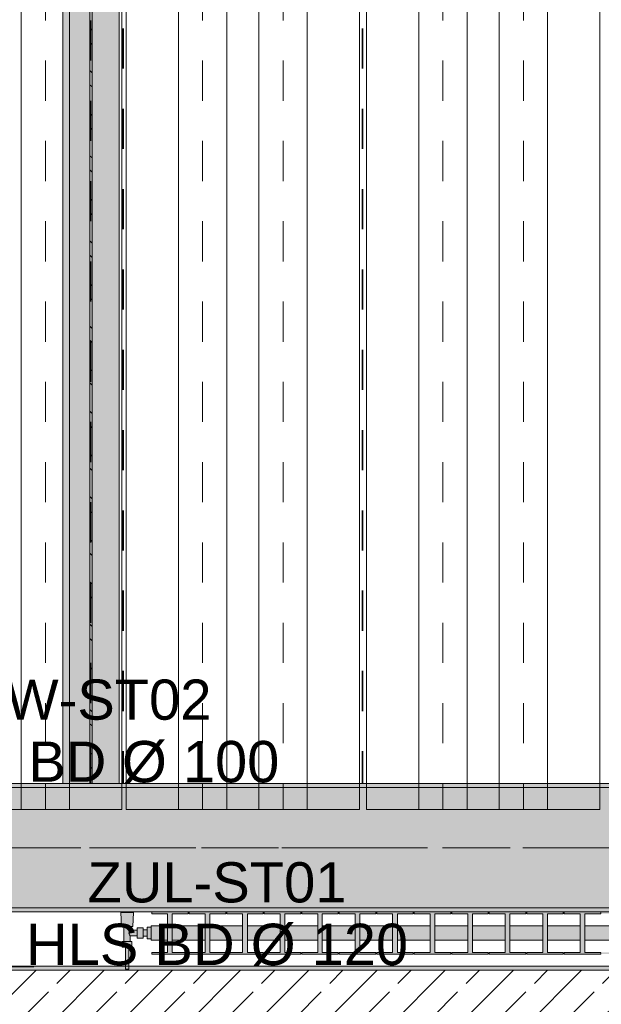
# Model space of a CAD drawing. Header units: metres. Extents: x -3.6 to 84.5, y -11 to 16.8.
# Tile 153 of 225: x 44.3 to 45.8, y 0.2 to 2.6. Entities that reach past the tile are written whole.
import ezdxf

# ---------------------------------------------------------------- set-up
doc = ezdxf.new("R2010")
doc.units = ezdxf.units.M
doc.header["$MEASUREMENT"] = 0
for name, pattern in [('Achse', [0.2, 0.1, -0.05, 0, -0.05]), ('Strichlinie doppelt', [0.546806, 0.264583, -0.105833, 0.070556, -0.105833]), ('STRICHPUNKT', [0.015, 0.0075, -0.00375, 0, -0.00375])]:
    doc.linetypes.add(name, pattern=pattern)
for name, color, linetype in [('155 - Bemaßung_ Beschriftung.Ausbau - Deckenelemente', 7, 'Continuous'), ('305 - Elemente.Linie_ Schraffur - Deckenspiegel', 7, 'Continuous'), ('451 - Universal.Achsen Raster', 7, 'Continuous'), ('605 - Struktur.Wand Innen', 7, 'Continuous'), ('608 - Struktur.Träger', 7, 'Continuous'), ('612 - Struktur.Stahlbau', 7, 'Continuous'), ('Neubau_612 - Struktur.Stahlbau', 7, 'Continuous'), ('Neubau_801 - HKLSE.Heizung_ Klima_ Lüftung', 7, 'Continuous')]:
    doc.layers.add(name, color=color, linetype=linetype)
doc.styles.add('ERSTELLTER_STIL_2', font='txt')
doc.dimstyles.new('ERSTELLTER_STIL__7', dxfattribs={"dimtxt": 0.18, "dimasz": 0.03648, "dimexe": 0.18, "dimexo": 0.0625, "dimgap": 0, "dimtad": 0, "dimtih": 1, "dimtoh": 1, "dimdec": 4, "dimzin": 0, "dimdsep": 46, "dimcen": 0.09, "dimadec": 0, "dimazin": 0, "dimtfac": 1, "dimtdec": 4, "dimtmove": 0, "dimatfit": 3, "dimldrblk": 'ARROWHEAD_11', "dimfxl": 1, "dimtolj": 1, "dimtzin": 0, "dimarcsym": 0})
pattern_1 = [(45, (0, 0), (-0.01767767, 0.01767767), [0, -0.025])]
pattern_2 = [(45, (0, 0), (-0.08485281, 0.08485281), []), (45, (-0.04243, 0.04243), (-0.08485281, 0.08485281), [0.09, -0.03])]

# ---------------------------------------------------------------- blocks, each defined once
blk = doc.blocks.new('ARROWHEAD_11')
at = {"color": 0, "linetype": 'Continuous', "lineweight": 0}
blk.add_line((0, 0), (-1, 0), dxfattribs=at)
at = {"color": 0, "linetype": 'Continuous', "lineweight": 0, "const_width": 0.25, "flags": 128}
blk.add_lwpolyline([(-0.125, 0, 1), (0.125, 0, 1)], format="xyb", close=True, dxfattribs=at)

msp = doc.modelspace()

# ---------------------------------------------------------------- hatches: boundary and pattern name
at = {"layer": '605 - Struktur.Wand Innen', "linetype": 'Continuous', "lineweight": 0, "true_color": 0x000000}
h = msp.add_hatch(dxfattribs=at)
h.set_pattern_fill('Gips_0001', color=18, style=0, pattern_type=2)
h.set_pattern_definition(pattern_1)
h.paths.add_polyline_path([(44.14, 0.245), (47.17, 0.245), (47.17, 0.255), (44.14, 0.255)])
h = msp.add_hatch(dxfattribs=at)
h.set_pattern_fill('Beton__Stahlbeton_0001', color=18, style=0, pattern_type=2)
h.set_pattern_definition(pattern_2)
h.paths.add_polyline_path([(44.14, 0.005), (52.295, 0.005), (52.295, 0.245), (44.14, 0.245)])
at = {"layer": '608 - Struktur.Träger', "linetype": 'Continuous', "lineweight": 0, "true_color": 0x000000}
h = msp.add_hatch(dxfattribs=at)
h.set_pattern_fill('Beton__Stahlbeton_0001', color=18, style=0, pattern_type=2)
h.set_pattern_definition(pattern_2)
h.paths.add_polyline_path([(0.69, 0.7), (0.38, 0.7), (0.38, 0.4), (0.69, 0.4), (3.97, 0.4), (4.29, 0.4), (7.57, 0.4), (7.89, 0.4), (11.17, 0.4), (11.49, 0.4), (14.77, 0.4), (15.09, 0.4), (18.37, 0.4), (18.69, 0.4), (21.97, 0.4), (22.29, 0.4), (25.57, 0.4), (25.89, 0.4), (29.17, 0.4), (29.49, 0.4), (32.77, 0.4), (33.09, 0.4), (36.37, 0.4), (36.69, 0.4), (39.97, 0.4), (40.29, 0.4), (43.57, 0.4), (43.89, 0.4), (47.17, 0.4), (47.49, 0.4), (50.77, 0.4), (51.09, 0.4), (51.8, 0.4), (51.97, 0.4), (54.37, 0.4), (54.69, 0.4), (57.97, 0.4), (58.29, 0.4), (61.57, 0.4), (61.88, 0.4), (61.88, 0.7), (61.57, 0.7), (58.29, 0.7), (57.97, 0.7), (54.69, 0.7), (54.37, 0.7), (51.97, 0.7), (51.8, 0.7), (51.09, 0.7), (50.77, 0.7), (47.49, 0.7), (47.16, 0.7), (43.89, 0.7), (43.57, 0.7), (40.29, 0.7), (39.935, 0.7), (36.69, 0.7), (36.37, 0.7), (33.09, 0.7), (32.77, 0.7), (29.49, 0.7), (29.17, 0.7), (25.89, 0.7), (25.57, 0.7), (22.29, 0.7), (21.97, 0.7), (18.69, 0.7), (18.37, 0.7), (15.09, 0.7), (14.77, 0.7), (11.49, 0.7), (11.17, 0.7), (7.89, 0.7), (7.57, 0.7), (4.29, 0.7), (3.97, 0.7)])
h = msp.add_hatch(dxfattribs=at)
h.set_pattern_fill('Gips_0001', color=18, style=0, pattern_type=2)
h.set_pattern_definition(pattern_1)
h.paths.add_polyline_path([(43.89, 0.7), (47.16, 0.7), (47.16, 0.71), (43.89, 0.71)])
h = msp.add_hatch(dxfattribs=at)
h.set_pattern_fill('Gips_0001', color=18, style=0, pattern_type=2)
h.set_pattern_definition(pattern_1)
h.paths.add_polyline_path([(43.89, 0.4), (43.89, 0.39), (47.17, 0.39), (47.17, 0.4)])
at = {"layer": '612 - Struktur.Stahlbau', "linetype": 'Continuous', "lineweight": 0, "true_color": 0x30307f}
msp.add_hatch(color=177, dxfattribs=at).paths.add_polyline_path([(44.435, 5.19), (44.575, 5.19), (44.575, 0.71), (44.435, 0.71)])
at = {"layer": 'Neubau_612 - Struktur.Stahlbau', "linetype": 'Continuous', "lineweight": 0, "true_color": 0x000000}
h = msp.add_hatch(dxfattribs=at)
h.set_pattern_fill('Metall__Stahl_0001', color=18, style=0, pattern_type=2)
h.set_pattern_definition([(135, (0, 0), (0.05303301, 0.05303301), []), (135, (-0.01768, -0.01768), (0.05303301, 0.05303301), [])])
h.paths.add_polyline_path([(44.5078, 0.71), (44.5078, 5.19), (44.5022, 5.19), (44.5022, 0.71)])
at = {"layer": 'Neubau_801 - HKLSE.Heizung_ Klima_ Lüftung', "linetype": 'Continuous', "lineweight": 0, "true_color": 0x3a3a3a}
for points in [[(44.655, 0.3522), (44.645, 0.3522), (44.645, 0.3455), (44.635, 0.3455), (44.635, 0.3505), (44.62, 0.3505), (44.62, 0.3445), (44.603, 0.3445), (44.603, 0.3535), (44.609, 0.3535), (44.611, 0.3885), (44.579, 0.3885), (44.581, 0.3535), (44.587, 0.3535), (44.587, 0.3165), (44.583, 0.3165), (44.583, 0.3025), (44.591, 0.3025), (44.591, 0.2475), (44.599, 0.2475), (44.599, 0.3025), (44.607, 0.3025), (44.607, 0.3165), (44.603, 0.3165), (44.603, 0.3305), (44.62, 0.3305), (44.62, 0.3245), (44.635, 0.3245), (44.635, 0.3295), (44.645, 0.3295), (44.645, 0.3228), (44.655, 0.3228)], [(44.655, 0.32), (44.6958, 0.32), (44.6958, 0.2894), (44.6562, 0.2894), (44.6562, 0.285), (44.7472, 0.285), (44.7472, 0.2894), (44.7075, 0.2894), (44.7075, 0.32), (44.7892, 0.32), (44.7892, 0.2894), (44.7495, 0.2894), (44.7495, 0.285), (44.8405, 0.285), (44.8405, 0.2894), (44.8008, 0.2894), (44.8008, 0.32), (44.8825, 0.32), (44.8825, 0.2894), (44.8428, 0.2894), (44.8428, 0.285), (44.9338, 0.285), (44.9338, 0.2894), (44.8942, 0.2894), (44.8942, 0.32), (44.9758, 0.32), (44.9758, 0.2894), (44.9362, 0.2894), (44.9362, 0.285), (45.0272, 0.285), (45.0272, 0.2894), (44.9875, 0.2894), (44.9875, 0.32), (45.0692, 0.32), (45.0692, 0.2894), (45.0295, 0.2894), (45.0295, 0.285), (45.1205, 0.285), (45.1205, 0.2894), (45.0808, 0.2894), (45.0808, 0.32), (45.1625, 0.32), (45.1625, 0.2894), (45.1228, 0.2894), (45.1228, 0.285), (45.2138, 0.285), (45.2138, 0.2894), (45.1742, 0.2894), (45.1742, 0.32), (45.2558, 0.32), (45.2558, 0.2894), (45.2162, 0.2894), (45.2162, 0.285), (45.3072, 0.285), (45.3072, 0.2894), (45.2675, 0.2894), (45.2675, 0.32), (45.3492, 0.32), (45.3492, 0.2894), (45.3095, 0.2894), (45.3095, 0.285), (45.4005, 0.285), (45.4005, 0.2894), (45.3608, 0.2894), (45.3608, 0.32), (45.4425, 0.32), (45.4425, 0.2894), (45.4028, 0.2894), (45.4028, 0.285), (45.4938, 0.285), (45.4938, 0.2894), (45.4542, 0.2894), (45.4542, 0.32), (45.5358, 0.32), (45.5358, 0.2894), (45.4962, 0.2894), (45.4962, 0.285), (45.5872, 0.285), (45.5872, 0.2894), (45.5475, 0.2894), (45.5475, 0.32), (45.6292, 0.32), (45.6292, 0.2894), (45.5895, 0.2894), (45.5895, 0.285), (45.6805, 0.285), (45.6805, 0.2894), (45.6408, 0.2894), (45.6408, 0.32), (45.7225, 0.32), (45.7225, 0.2894), (45.6828, 0.2894), (45.6828, 0.285), (45.7738, 0.285), (45.7738, 0.2894), (45.7342, 0.2894), (45.7342, 0.32), (45.8158, 0.32), (45.8158, 0.2894), (45.7762, 0.2894), (45.7762, 0.285), (45.8672, 0.285), (45.8672, 0.2894), (45.8275, 0.2894), (45.8275, 0.32), (45.9092, 0.32), (45.9092, 0.2894), (45.8695, 0.2894), (45.8695, 0.285), (45.9605, 0.285), (45.9605, 0.2894), (45.9208, 0.2894), (45.9208, 0.32), (46.0025, 0.32), (46.0025, 0.2894), (45.9628, 0.2894), (45.9628, 0.285), (46.0538, 0.285), (46.0538, 0.2894), (46.0142, 0.2894), (46.0142, 0.32), (46.055, 0.32), (46.055, 0.355), (46.0142, 0.355), (46.0142, 0.3856), (46.0538, 0.3856), (46.0538, 0.39), (45.9628, 0.39), (45.9628, 0.3856), (46.0025, 0.3856), (46.0025, 0.355), (45.9208, 0.355), (45.9208, 0.3856), (45.9605, 0.3856), (45.9605, 0.39), (45.8695, 0.39), (45.8695, 0.3856), (45.9092, 0.3856), (45.9092, 0.355), (45.8275, 0.355), (45.8275, 0.3856), (45.8672, 0.3856), (45.8672, 0.39), (45.7762, 0.39), (45.7762, 0.3856), (45.8158, 0.3856), (45.8158, 0.355), (45.7342, 0.355), (45.7342, 0.3856), (45.7738, 0.3856), (45.7738, 0.39), (45.6828, 0.39), (45.6828, 0.3856), (45.7225, 0.3856), (45.7225, 0.355), (45.6408, 0.355), (45.6408, 0.3856), (45.6805, 0.3856), (45.6805, 0.39), (45.5895, 0.39), (45.5895, 0.3856), (45.6292, 0.3856), (45.6292, 0.355), (45.5475, 0.355), (45.5475, 0.3856), (45.5872, 0.3856), (45.5872, 0.39), (45.4962, 0.39), (45.4962, 0.3856), (45.5358, 0.3856), (45.5358, 0.355), (45.4542, 0.355), (45.4542, 0.3856), (45.4938, 0.3856), (45.4938, 0.39), (45.4028, 0.39), (45.4028, 0.3856), (45.4425, 0.3856), (45.4425, 0.355), (45.3608, 0.355), (45.3608, 0.3856), (45.4005, 0.3856), (45.4005, 0.39), (45.3095, 0.39), (45.3095, 0.3856), (45.3492, 0.3856), (45.3492, 0.355), (45.2675, 0.355), (45.2675, 0.3856), (45.3072, 0.3856), (45.3072, 0.39), (45.2162, 0.39), (45.2162, 0.3856), (45.2558, 0.3856), (45.2558, 0.355), (45.1742, 0.355), (45.1742, 0.3856), (45.2138, 0.3856), (45.2138, 0.39), (45.1228, 0.39), (45.1228, 0.3856), (45.1625, 0.3856), (45.1625, 0.355), (45.0808, 0.355), (45.0808, 0.3856), (45.1205, 0.3856), (45.1205, 0.39), (45.0295, 0.39), (45.0295, 0.3856), (45.0692, 0.3856), (45.0692, 0.355), (44.9875, 0.355), (44.9875, 0.3856), (45.0272, 0.3856), (45.0272, 0.39), (44.9362, 0.39), (44.9362, 0.3856), (44.9758, 0.3856), (44.9758, 0.355), (44.8942, 0.355), (44.8942, 0.3856), (44.9338, 0.3856), (44.9338, 0.39), (44.8428, 0.39), (44.8428, 0.3856), (44.8825, 0.3856), (44.8825, 0.355), (44.8008, 0.355), (44.8008, 0.3856), (44.8405, 0.3856), (44.8405, 0.39), (44.7495, 0.39), (44.7495, 0.3856), (44.7892, 0.3856), (44.7892, 0.355), (44.7075, 0.355), (44.7075, 0.3856), (44.7472, 0.3856), (44.7472, 0.39), (44.6562, 0.39), (44.6562, 0.3856), (44.6958, 0.3856), (44.6958, 0.355), (44.655, 0.355)]]:
    msp.add_hatch(color=250, dxfattribs=at).paths.add_polyline_path(points)

# ---------------------------------------------------------------- linework, layer by layer
at = {"layer": '155 - Bemaßung_ Beschriftung.Ausbau - Deckenelemente', "color": 7, "linetype": 'Achse', "lineweight": 35}
for p, q in [((44.585, 5.19), (44.585, 0.71)), ((45.181, 5.19), (45.181, 0.71))]:
    msp.add_line(p, q, dxfattribs=at)
at = {"layer": '305 - Elemente.Linie_ Schraffur - Deckenspiegel', "color": 7, "linetype": 'STRICHPUNKT', "lineweight": 9}
for p, q in [((44.3915, 5.31), (44.3915, 0.645)), ((44.783, 5.31), (44.783, 0.645)), ((44.983, 5.31), (44.983, 0.645)), ((45.381, 5.31), (45.381, 0.645)), ((45.581, 5.31), (45.581, 0.645))]:
    msp.add_line(p, q, dxfattribs=at)
at = {"layer": '305 - Elemente.Linie_ Schraffur - Deckenspiegel', "color": 7, "linetype": 'Continuous', "lineweight": 9, "flags": 128}
for points in [[(44.0015, 5.31), (44.5815, 5.31), (44.5815, 0.645), (44.0015, 0.645)], [(44.593, 5.31), (45.173, 5.31), (45.173, 0.645), (44.593, 0.645)], [(45.191, 5.31), (45.771, 5.31), (45.771, 0.645), (45.191, 0.645)]]:
    msp.add_lwpolyline(points, close=True, dxfattribs=at)
at = {"layer": '305 - Elemente.Linie_ Schraffur - Deckenspiegel', "color": 7, "linetype": 'Continuous', "lineweight": 9}
for points in [[(44.3315, 0.645), (44.4515, 0.645), (44.4515, 5.31), (44.3315, 5.31)], [(44.723, 0.645), (44.843, 0.645), (44.843, 5.31), (44.723, 5.31)], [(44.923, 0.645), (45.043, 0.645), (45.043, 5.31), (44.923, 5.31)], [(45.321, 0.645), (45.441, 0.645), (45.441, 5.31), (45.321, 5.31)], [(45.521, 0.645), (45.641, 0.645), (45.641, 5.31), (45.521, 5.31)]]:
    msp.add_lwpolyline(points, close=True, dxfattribs=at)
at = {"layer": '451 - Universal.Achsen Raster', "color": 160, "linetype": 'Strichlinie doppelt', "lineweight": 9, "true_color": 0x3232ff}
msp.add_line((64.935, 0.55), (-3.175, 0.55), dxfattribs=at)
at = {"layer": '605 - Struktur.Wand Innen', "color": 7, "linetype": 'Continuous', "lineweight": 13}
msp.add_line((52.295, 0.245), (44.14, 0.245), dxfattribs=at)
at = {"layer": '605 - Struktur.Wand Innen', "color": 7, "linetype": 'Continuous', "lineweight": 5, "flags": 128}
msp.add_lwpolyline([(47.17, 0.255), (44.14, 0.255)], dxfattribs=at)
at = {"layer": '608 - Struktur.Träger', "color": 7, "linetype": 'Continuous', "lineweight": 13}
for p, q in [((0.38, 0.71), (61.88, 0.71)), ((47.16, 0.7), (43.89, 0.7)), ((0.38, 0.39), (61.88, 0.39))]:
    msp.add_line(p, q, dxfattribs=at)
at = {"layer": '608 - Struktur.Träger', "color": 7, "linetype": 'Continuous', "lineweight": 5}
for p, q in [((47.16, 0.71), (43.89, 0.71)), ((47.17, 0.39), (43.89, 0.39))]:
    msp.add_line(p, q, dxfattribs=at)
at = {"layer": '608 - Struktur.Träger', "color": 7, "linetype": 'Achse', "lineweight": 9}
msp.add_line((0.38, 0.55), (61.88, 0.55), dxfattribs=at)
at = {"layer": '608 - Struktur.Träger', "color": 7, "linetype": 'Continuous', "lineweight": 13, "flags": 128}
msp.add_lwpolyline([(54.69, 0.4), (54.37, 0.4), (51.97, 0.4), (51.8, 0.4), (51.09, 0.4), (50.77, 0.4), (47.49, 0.4), (47.17, 0.4), (43.89, 0.4), (43.57, 0.4), (40.29, 0.4), (39.97, 0.4), (36.69, 0.4), (36.37, 0.4), (33.09, 0.4), (32.77, 0.4), (29.49, 0.4), (29.17, 0.4), (25.89, 0.4), (25.57, 0.4), (22.29, 0.4), (21.97, 0.4), (18.69, 0.4), (18.37, 0.4)], dxfattribs=at)
at = {"layer": 'Neubau_612 - Struktur.Stahlbau', "color": 1, "linetype": 'Continuous', "lineweight": 13}
for p, q in [((44.435, 0.71), (44.435, 5.19)), ((44.575, 0.71), (44.575, 5.19)), ((44.575, 0.71), (44.435, 0.71))]:
    msp.add_line(p, q, dxfattribs=at)
at = {"layer": 'Neubau_612 - Struktur.Stahlbau', "color": 1, "linetype": 'Continuous', "lineweight": 9}
for p, q in [((44.5022, 5.19), (44.5022, 0.71)), ((44.5078, 5.19), (44.5078, 0.71)), ((44.5078, 0.71), (44.5022, 0.71))]:
    msp.add_line(p, q, dxfattribs=at)
at = {"layer": 'Neubau_612 - Struktur.Stahlbau', "color": 1, "linetype": 'Achse', "lineweight": 9}
msp.add_line((44.505, 0.71), (44.505, 5.19), dxfattribs=at)
at = {"layer": 'Neubau_801 - HKLSE.Heizung_ Klima_ Lüftung', "color": 7, "linetype": 'Continuous', "lineweight": 5, "true_color": 0xebebeb}
for p, q in [((44.5837, 0.3885), (44.579, 0.3885)), ((44.579, 0.3885), (44.5837, 0.3885)), ((44.581, 0.3535), (44.579, 0.3885)), ((44.595, 0.3885), (44.5837, 0.3885)), ((44.5837, 0.3885), (44.595, 0.3885)), ((44.6063, 0.3885), (44.595, 0.3885)), ((44.595, 0.3885), (44.6063, 0.3885)), ((44.6063, 0.3885), (44.611, 0.3885)), ((44.611, 0.3885), (44.6063, 0.3885)), ((44.609, 0.3535), (44.611, 0.3885)), ((44.6562, 0.39), (44.7472, 0.39)), ((44.6562, 0.3856), (44.6562, 0.39)), ((44.6562, 0.39), (44.7472, 0.39)), ((44.6562, 0.3856), (44.6562, 0.39)), ((44.6958, 0.3856), (44.6562, 0.3856)), ((44.6958, 0.2894), (44.6958, 0.3856)), ((44.7472, 0.3856), (44.7075, 0.3856)), ((44.7075, 0.3856), (44.7075, 0.2894)), ((44.7472, 0.39), (44.7472, 0.3856)), ((44.7495, 0.39), (44.8405, 0.39)), ((44.7495, 0.3856), (44.7495, 0.39)), ((44.7495, 0.39), (44.8405, 0.39)), ((44.7495, 0.3856), (44.7495, 0.39)), ((44.7892, 0.3856), (44.7495, 0.3856)), ((44.7892, 0.2894), (44.7892, 0.3856)), ((44.8405, 0.3856), (44.8008, 0.3856)), ((44.8008, 0.3856), (44.8008, 0.2894)), ((44.8405, 0.39), (44.8405, 0.3856)), ((44.8405, 0.39), (44.8405, 0.3856)), ((44.8428, 0.39), (44.9338, 0.39)), ((44.8428, 0.39), (44.9338, 0.39)), ((44.8428, 0.3856), (44.8428, 0.39)), ((44.8825, 0.3856), (44.8428, 0.3856)), ((44.8825, 0.2894), (44.8825, 0.3856)), ((44.9338, 0.3856), (44.8942, 0.3856)), ((44.8942, 0.3856), (44.8942, 0.2894)), ((44.9338, 0.39), (44.9338, 0.3856)), ((44.9338, 0.39), (44.9338, 0.3856)), ((44.9362, 0.39), (45.0272, 0.39)), ((44.9362, 0.39), (45.0272, 0.39)), ((44.9362, 0.3856), (44.9362, 0.39)), ((44.9758, 0.3856), (44.9362, 0.3856)), ((44.9758, 0.2894), (44.9758, 0.3856)), ((45.0272, 0.3856), (44.9875, 0.3856)), ((44.9875, 0.3856), (44.9875, 0.2894)), ((45.0272, 0.39), (45.0272, 0.3856)), ((45.0295, 0.39), (45.1205, 0.39)), ((45.0295, 0.3856), (45.0295, 0.39)), ((45.0295, 0.39), (45.1205, 0.39)), ((45.0295, 0.3856), (45.0295, 0.39)), ((45.0692, 0.3856), (45.0295, 0.3856)), ((45.0692, 0.2894), (45.0692, 0.3856)), ((45.1205, 0.3856), (45.0808, 0.3856)), ((45.0808, 0.3856), (45.0808, 0.2894)), ((45.1205, 0.39), (45.1205, 0.3856)), ((45.1205, 0.39), (45.1205, 0.3856)), ((45.1228, 0.39), (45.2138, 0.39)), ((45.1228, 0.39), (45.2138, 0.39)), ((45.1228, 0.3856), (45.1228, 0.39)), ((45.1625, 0.3856), (45.1228, 0.3856)), ((45.1625, 0.2894), (45.1625, 0.3856)), ((45.2138, 0.3856), (45.1742, 0.3856)), ((45.1742, 0.3856), (45.1742, 0.2894)), ((45.2138, 0.39), (45.2138, 0.3856)), ((45.2162, 0.39), (45.3072, 0.39)), ((45.2162, 0.3856), (45.2162, 0.39)), ((45.2162, 0.39), (45.3072, 0.39)), ((45.2162, 0.3856), (45.2162, 0.39)), ((45.2558, 0.3856), (45.2162, 0.3856)), ((45.2558, 0.2894), (45.2558, 0.3856)), ((45.3072, 0.3856), (45.2675, 0.3856)), ((45.2675, 0.3856), (45.2675, 0.2894)), ((45.3072, 0.39), (45.3072, 0.3856)), ((45.3095, 0.39), (45.4005, 0.39)), ((45.3095, 0.39), (45.4005, 0.39)), ((45.3095, 0.3856), (45.3095, 0.39)), ((45.3492, 0.3856), (45.3095, 0.3856)), ((45.3492, 0.2894), (45.3492, 0.3856)), ((45.4005, 0.3856), (45.3608, 0.3856)), ((45.3608, 0.3856), (45.3608, 0.2894)), ((45.4005, 0.39), (45.4005, 0.3856)), ((45.4005, 0.39), (45.4005, 0.3856)), ((45.4028, 0.39), (45.4938, 0.39)), ((45.4028, 0.39), (45.4938, 0.39)), ((45.4028, 0.3856), (45.4028, 0.39)), ((45.4425, 0.3856), (45.4028, 0.3856)), ((45.4425, 0.2894), (45.4425, 0.3856)), ((45.4938, 0.3856), (45.4542, 0.3856)), ((45.4542, 0.3856), (45.4542, 0.2894)), ((45.4938, 0.39), (45.4938, 0.3856)), ((45.4938, 0.39), (45.4938, 0.3856)), ((45.4962, 0.39), (45.5872, 0.39)), ((45.4962, 0.3856), (45.4962, 0.39)), ((45.4962, 0.39), (45.5872, 0.39)), ((45.4962, 0.3856), (45.4962, 0.39)), ((45.5358, 0.3856), (45.4962, 0.3856)), ((45.5358, 0.2894), (45.5358, 0.3856)), ((45.5872, 0.3856), (45.5475, 0.3856)), ((45.5475, 0.3856), (45.5475, 0.2894)), ((45.5872, 0.39), (45.5872, 0.3856)), ((45.5895, 0.39), (45.6805, 0.39)), ((45.5895, 0.39), (45.6805, 0.39)), ((45.5895, 0.3856), (45.5895, 0.39)), ((45.6292, 0.3856), (45.5895, 0.3856)), ((45.6292, 0.2894), (45.6292, 0.3856)), ((45.6805, 0.3856), (45.6408, 0.3856)), ((45.6408, 0.3856), (45.6408, 0.2894)), ((45.6805, 0.39), (45.6805, 0.3856)), ((45.6828, 0.39), (45.7738, 0.39)), ((45.6828, 0.39), (45.7738, 0.39)), ((45.6828, 0.3856), (45.6828, 0.39)), ((45.7225, 0.3856), (45.6828, 0.3856)), ((45.7225, 0.2894), (45.7225, 0.3856)), ((45.7738, 0.3856), (45.7342, 0.3856)), ((45.7342, 0.3856), (45.7342, 0.2894)), ((45.7738, 0.39), (45.7738, 0.3856)), ((45.7738, 0.39), (45.7738, 0.3856)), ((44.5851, 0.3535), (44.581, 0.3535)), ((44.595, 0.3535), (44.5851, 0.3535)), ((44.587, 0.3165), (44.587, 0.3535)), ((44.6049, 0.3535), (44.595, 0.3535)), ((44.6013, 0.3424), (44.603, 0.3445)), ((44.603, 0.3445), (44.603, 0.3535)), ((44.603, 0.3445), (44.62, 0.3445)), ((44.609, 0.3535), (44.6049, 0.3535)), ((44.62, 0.344), (44.62, 0.3505)), ((44.62, 0.3505), (44.635, 0.3505)), ((44.62, 0.331), (44.62, 0.344)), ((44.635, 0.344), (44.635, 0.3505)), ((44.635, 0.3455), (44.645, 0.3455)), ((44.635, 0.331), (44.635, 0.344)), ((44.645, 0.3375), (44.645, 0.3522)), ((44.645, 0.3522), (44.655, 0.3522)), ((44.645, 0.3522), (44.655, 0.3522)), ((44.645, 0.3375), (44.645, 0.3522)), ((44.645, 0.3522), (44.655, 0.3522)), ((44.645, 0.3522), (44.655, 0.3522)), ((44.645, 0.3432), (44.645, 0.3455)), ((44.655, 0.3499), (44.655, 0.355)), ((44.655, 0.355), (44.6958, 0.355)), ((44.655, 0.3375), (44.655, 0.3499)), ((44.7075, 0.355), (44.7892, 0.355)), ((44.8008, 0.355), (44.8825, 0.355)), ((44.8942, 0.355), (44.9758, 0.355)), ((44.9875, 0.355), (45.0692, 0.355)), ((45.0808, 0.355), (45.1625, 0.355)), ((45.1742, 0.355), (45.2558, 0.355)), ((45.2675, 0.355), (45.3492, 0.355)), ((45.3608, 0.355), (45.4425, 0.355)), ((45.4542, 0.355), (45.5358, 0.355)), ((45.5475, 0.355), (45.6292, 0.355)), ((45.6408, 0.355), (45.7225, 0.355)), ((45.7342, 0.355), (45.8158, 0.355)), ((44.5989, 0.3375), (44.6003, 0.3404)), ((44.6003, 0.3346), (44.5989, 0.3375)), ((44.6008, 0.3414), (44.6013, 0.3424)), ((44.6013, 0.3326), (44.6008, 0.3336)), ((44.603, 0.3305), (44.6013, 0.3326)), ((44.603, 0.3165), (44.603, 0.3305)), ((44.603, 0.3305), (44.62, 0.3305)), ((44.62, 0.3245), (44.62, 0.331)), ((44.62, 0.3245), (44.635, 0.3245)), ((44.635, 0.3245), (44.635, 0.331)), ((44.635, 0.3295), (44.645, 0.3295)), ((44.645, 0.3375), (44.645, 0.3432)), ((44.645, 0.3228), (44.645, 0.3375)), ((44.645, 0.3228), (44.645, 0.3375)), ((44.645, 0.3318), (44.645, 0.3375)), ((44.645, 0.3295), (44.645, 0.3318)), ((44.645, 0.3228), (44.655, 0.3228)), ((44.645, 0.3228), (44.655, 0.3228)), ((44.655, 0.3251), (44.655, 0.3375)), ((44.655, 0.32), (44.655, 0.3251)), ((44.655, 0.32), (44.6958, 0.32)), ((44.7075, 0.32), (44.7892, 0.32)), ((44.8008, 0.32), (44.8825, 0.32)), ((44.8942, 0.32), (44.9758, 0.32)), ((44.9875, 0.32), (45.0692, 0.32)), ((45.0808, 0.32), (45.1625, 0.32)), ((45.1742, 0.32), (45.2558, 0.32)), ((45.2675, 0.32), (45.3492, 0.32)), ((45.3608, 0.32), (45.4425, 0.32)), ((45.4542, 0.32), (45.5358, 0.32)), ((45.5475, 0.32), (45.6292, 0.32)), ((45.6408, 0.32), (45.7225, 0.32)), ((45.7342, 0.32), (45.8158, 0.32)), ((44.589, 0.3165), (44.583, 0.3165)), ((44.583, 0.3025), (44.583, 0.3165)), ((44.589, 0.3025), (44.583, 0.3025)), ((44.601, 0.3165), (44.589, 0.3165)), ((44.601, 0.3025), (44.589, 0.3025)), ((44.591, 0.2475), (44.591, 0.3025)), ((44.5922, 0.3025), (44.591, 0.3025)), ((44.595, 0.3025), (44.5922, 0.3025)), ((44.5978, 0.3025), (44.595, 0.3025)), ((44.599, 0.3025), (44.5978, 0.3025)), ((44.599, 0.2475), (44.599, 0.3025)), ((44.607, 0.3165), (44.601, 0.3165)), ((44.607, 0.3025), (44.601, 0.3025)), ((44.607, 0.3025), (44.607, 0.3165)), ((44.6562, 0.285), (44.6562, 0.2894)), ((44.6562, 0.285), (44.6562, 0.2894)), ((44.6562, 0.2894), (44.6958, 0.2894)), ((44.7472, 0.285), (44.6562, 0.285)), ((44.7075, 0.2894), (44.7472, 0.2894)), ((44.7472, 0.2894), (44.7472, 0.285)), ((44.7495, 0.285), (44.7495, 0.2894)), ((44.7495, 0.285), (44.7495, 0.2894)), ((44.7495, 0.2894), (44.7892, 0.2894)), ((44.8405, 0.285), (44.7495, 0.285)), ((44.8008, 0.2894), (44.8405, 0.2894)), ((44.8405, 0.2894), (44.8405, 0.285)), ((44.8405, 0.2894), (44.8405, 0.285)), ((44.8428, 0.285), (44.8428, 0.2894)), ((44.8428, 0.2894), (44.8825, 0.2894)), ((44.9338, 0.285), (44.8428, 0.285)), ((44.8942, 0.2894), (44.9338, 0.2894)), ((44.9338, 0.2894), (44.9338, 0.285)), ((44.9338, 0.2894), (44.9338, 0.285)), ((44.9362, 0.285), (44.9362, 0.2894)), ((44.9362, 0.2894), (44.9758, 0.2894)), ((45.0272, 0.285), (44.9362, 0.285)), ((44.9875, 0.2894), (45.0272, 0.2894)), ((45.0272, 0.2894), (45.0272, 0.285)), ((45.0295, 0.285), (45.0295, 0.2894)), ((45.0295, 0.285), (45.0295, 0.2894)), ((45.0295, 0.2894), (45.0692, 0.2894)), ((45.1205, 0.285), (45.0295, 0.285)), ((45.0808, 0.2894), (45.1205, 0.2894)), ((45.1205, 0.2894), (45.1205, 0.285)), ((45.1205, 0.2894), (45.1205, 0.285)), ((45.1228, 0.285), (45.1228, 0.2894)), ((45.1228, 0.2894), (45.1625, 0.2894)), ((45.2138, 0.285), (45.1228, 0.285)), ((45.1742, 0.2894), (45.2138, 0.2894)), ((45.2138, 0.2894), (45.2138, 0.285)), ((45.2162, 0.285), (45.2162, 0.2894)), ((45.2162, 0.285), (45.2162, 0.2894)), ((45.2162, 0.2894), (45.2558, 0.2894)), ((45.3072, 0.285), (45.2162, 0.285)), ((45.2675, 0.2894), (45.3072, 0.2894)), ((45.3072, 0.2894), (45.3072, 0.285)), ((45.3095, 0.285), (45.3095, 0.2894)), ((45.3095, 0.2894), (45.3492, 0.2894)), ((45.4005, 0.285), (45.3095, 0.285)), ((45.3608, 0.2894), (45.4005, 0.2894)), ((45.4005, 0.2894), (45.4005, 0.285)), ((45.4005, 0.2894), (45.4005, 0.285)), ((45.4028, 0.285), (45.4028, 0.2894)), ((45.4028, 0.2894), (45.4425, 0.2894)), ((45.4938, 0.285), (45.4028, 0.285)), ((45.4542, 0.2894), (45.4938, 0.2894)), ((45.4938, 0.2894), (45.4938, 0.285)), ((45.4938, 0.2894), (45.4938, 0.285)), ((45.4962, 0.285), (45.4962, 0.2894)), ((45.4962, 0.285), (45.4962, 0.2894)), ((45.4962, 0.2894), (45.5358, 0.2894)), ((45.5872, 0.285), (45.4962, 0.285)), ((45.5475, 0.2894), (45.5872, 0.2894)), ((45.5872, 0.2894), (45.5872, 0.285)), ((45.5895, 0.285), (45.5895, 0.2894)), ((45.5895, 0.2894), (45.6292, 0.2894)), ((45.6805, 0.285), (45.5895, 0.285)), ((45.6408, 0.2894), (45.6805, 0.2894)), ((45.6805, 0.2894), (45.6805, 0.285)), ((45.6828, 0.285), (45.6828, 0.2894)), ((45.6828, 0.2894), (45.7225, 0.2894)), ((45.7738, 0.285), (45.6828, 0.285)), ((45.7342, 0.2894), (45.7738, 0.2894)), ((45.7738, 0.2894), (45.7738, 0.285)), ((45.7738, 0.2894), (45.7738, 0.285)), ((44.5922, 0.2475), (44.591, 0.2475)), ((44.595, 0.2475), (44.5922, 0.2475)), ((44.5978, 0.2475), (44.595, 0.2475)), ((44.599, 0.2475), (44.5978, 0.2475))]:
    msp.add_line(p, q, dxfattribs=at)

# ---------------------------------------------------------------- texts
at = {"layer": '155 - Bemaßung_ Beschriftung.Ausbau - Deckenelemente', "color": 1, "linetype": 'Continuous', "lineweight": 9, "char_height": 0.1, "attachment_point": 9, "style": 'ERSTELLTER_STIL_2'}
for s, insert, line_spacing_factor in [('\\A1;{\\pqc;\\fArial|b0|i0|c0|p38;TW-ST02\\P\\pqc;\\fArial|b0|i0|c0|p38;HLS BD \\fArial|b0|i0|c0|p38;\\H1.029097x;Ø 100}', (44.9737, 0.7089), 0.917977), ('\\A1;{\\pqc;\\fArial|b0|i0|c0|p38;ZUL-ST01\\P\\pqc;\\fArial|b0|i0|c0|p38;\\H1.029174x;HLS BD Ø 1\\fArial|b0|i0|c0|p38;20}', (45.2942, 0.2539), 0.917989)]:
    msp.add_mtext(s, dxfattribs=dict(at, insert=insert, line_spacing_factor=line_spacing_factor))

# ---------------------------------------------------------------- leaders
at = {"layer": '155 - Bemaßung_ Beschriftung.Ausbau - Deckenelemente', "color": 1, "linetype": 'Continuous', "lineweight": 9, "annotation_type": 0, "has_hookline": 1, "hookline_direction": 0}
for points, text_width in [([(43.745, 0.785), (43.9571, 0.7089), (44.0575, 0.7089)], 0.9162), ([(44.05, 0.33), (44.2621, 0.2539), (44.3625, 0.2539)], 0.9317)]:
    msp.add_leader(points, dimstyle='ERSTELLTER_STIL__7', dxfattribs=dict(at, text_width=text_width))

doc.saveas('drawing.dxf')
